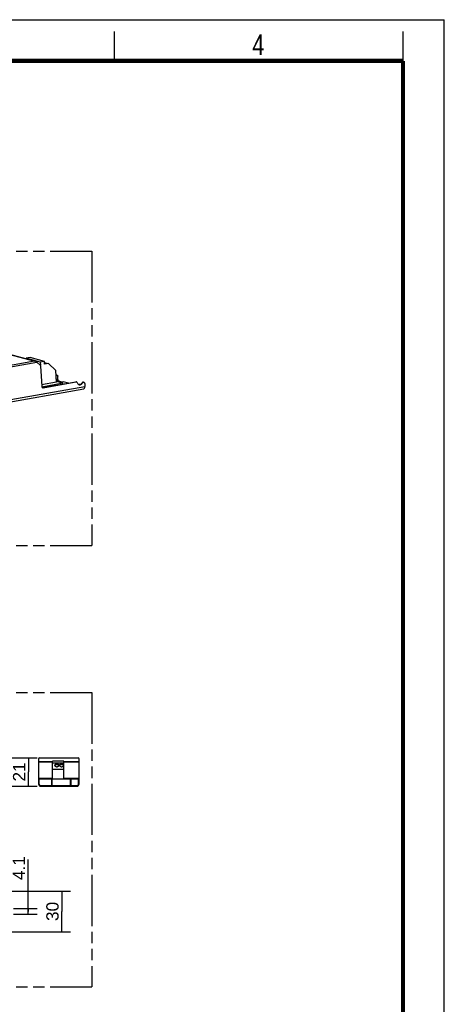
# Model space of a CAD drawing. Header units: millimetres. Extents: x 0 to 210, y 0 to 297.
# Tile 4 of 4: x 138 to 210, y 130 to 297. Entities that reach past the tile are written whole.
import ezdxf
from ezdxf.enums import TextEntityAlignment as Align

# ---------------------------------------------------------------- set-up
doc = ezdxf.new("R2010")
doc.units = ezdxf.units.MM
doc.header["$LTSCALE"] = 19.36
doc.linetypes.add('PHANTOM', pattern=[0.8, 0.45, -0.05, 0.1, -0.05, 0.1, -0.05])
doc.layers.get('0').update_dxf_attribs({"linetype": 'CONTINUOUS'})
doc.layers.add('DEFAULT_3', color=7, linetype='PHANTOM')
doc.layers.add('Z_DIM_2D', color=7, linetype='CONTINUOUS')
doc.styles.add('TEXTSTYLE_2', font='txt', dxfattribs={"width": 0.75})
doc.styles.add('TEXTSTYLE_3', font='helveticaneueltw1g-ltcn.otf')
doc.dimstyles.new('DIMSTYLE_2', dxfattribs={"dimtxt": 2.1, "dimasz": 3.5, "dimexe": 1.5, "dimexo": 0, "dimgap": 0.525, "dimtad": 1, "dimdec": 3, "dimlfac": 4.347826, "dimdsep": 46, "dimtxsty": 'TEXTSTYLE_3', "dimblk": '_FILLED', "dimblk1": '_FILLED', "dimblk2": '_FILLED', "dimcen": 0.09, "dimclrt": 5, "dimadec": 0, "dimazin": 0, "dimtp": 0.2, "dimtm": 0.2, "dimtfac": 1, "dimtdec": 3, "dimtofl": 0, "dimtmove": 0, "dimatfit": 3, "dimldrblk": '_FILLED', "dimfxl": 0, "dimtolj": 1, "dimarcsym": 0})
doc.dimstyles.new('DIMSTYLE_3', dxfattribs={"dimtxt": 2.1, "dimasz": 3.5, "dimexe": 1.5, "dimexo": 0, "dimgap": 0.525, "dimtad": 1, "dimdec": 3, "dimlfac": 4.347826, "dimdsep": 46, "dimtxsty": 'TEXTSTYLE_3', "dimblk": '_FILLED', "dimblk1": '_FILLED', "dimblk2": '_FILLED', "dimcen": 0.09, "dimclrt": 5, "dimadec": 0, "dimazin": 0, "dimtp": 0.1, "dimtm": 0.1, "dimtfac": 1, "dimtdec": 3, "dimtofl": 0, "dimtmove": 0, "dimatfit": 3, "dimldrblk": '_FILLED', "dimfxl": 0, "dimtolj": 1, "dimarcsym": 0})

# ---------------------------------------------------------------- blocks, each defined once
blk = doc.blocks.new('*D3')
at = {"layer": 'Z_DIM_2D', "color": 2, "linetype": 'Continuous'}
for p, q in [((136.57, 148.94), (146.51, 148.94)), ((145.01, 148.94), (145.01, 145.49)), ((145.01, 142.04), (145.01, 145.49)), ((136.57, 142.04), (146.51, 142.04))]:
    blk.add_line(p, q, dxfattribs=at)
at = {"layer": 'Z_DIM_2D', "color": 5, "linetype": 'Continuous', "style": 'TEXTSTYLE_3'}
blk.add_text('30', height=2.1, rotation=90, dxfattribs=at).set_placement((144.49, 145.49), align=Align.CENTER)
blk = doc.blocks.new('_FILLED')
at = {"color": 0, "linetype": 'ByBlock'}
blk.add_solid([(0, 0), (-1, 0.125), (-1, -0.125)], dxfattribs=at)
blk = doc.blocks.new('_NONE')
blk = doc.blocks.new('*D4')
at = {"layer": 'Z_DIM_2D', "color": 2, "linetype": 'Continuous'}
for p, q in [((129.3, 171.6), (140.85, 171.6)), ((139.35, 171.6), (139.35, 169.19)), ((139.35, 166.77), (139.35, 169.19)), ((136.57, 166.77), (140.85, 166.77))]:
    blk.add_line(p, q, dxfattribs=at)
at = {"layer": 'Z_DIM_2D', "color": 5, "linetype": 'Continuous', "style": 'TEXTSTYLE_3'}
blk.add_text('21', height=2.1, rotation=90, dxfattribs=at).set_placement((138.83, 169.19), align=Align.CENTER)
blk = doc.blocks.new('*D7')
at = {"layer": 'Z_DIM_2D', "color": 2, "linetype": 'Continuous'}
for p, q in [((139.32, 145.49), (139.32, 154.34)), ((136.8, 145.96), (140.82, 145.96)), ((139.32, 145.96), (139.32, 145.49)), ((136.8, 145.02), (140.82, 145.02)), ((139.32, 145.02), (139.32, 145.49))]:
    blk.add_line(p, q, dxfattribs=at)
at = {"layer": 'Z_DIM_2D', "color": 5, "linetype": 'Continuous', "style": 'TEXTSTYLE_3'}
blk.add_text('4.1', height=2.1, rotation=90, dxfattribs=at).set_placement((138.8, 150.81))

msp = doc.modelspace()

# ---------------------------------------------------------------- linework, layer by layer
at = {"color": 2, "linetype": 'Continuous'}
for p, q in [((0, 297), (210, 297)), ((210, 0), (210, 297)), ((154, 290), (154, 295)), ((203, 290), (203, 295))]:
    msp.add_line(p, q, dxfattribs=at)
at = {"color": 9, "linetype": 'Continuous'}
for p, q in [((140.40006, 238.99052), (135.96565, 240.18999)), ((64.72809, 225.27809), (140.77457, 238.80079)), ((140.40006, 238.99052), (64.86087, 225.55803)), ((144.12045, 235.89855), (144.37043, 235.943)), ((57.21715, 218.39472), (148.94438, 234.7058)), ((141.81212, 234.48097), (141.88964, 234.46)), ((144.34438, 235.64585), (144.26686, 235.66682)), ((144.56036, 235.57398), (144.40218, 235.54585)), ((147.48828, 235.45556), (147.41076, 235.47653)), ((141.07043, 170.95926), (143.43943, 170.95926)), ((143.43943, 170.84541), (141.07043, 170.84541)), ((147.92327, 171.55495), (141.11758, 171.55495)), ((145.39443, 170.95926), (147.97043, 170.95926)), ((147.97043, 170.84541), (145.39443, 170.84541)), ((141.07043, 168.1521), (143.43943, 168.1521)), ((141.18543, 167.6921), (141.07043, 167.6921)), ((143.37043, 167.9451), (143.25543, 167.9451)), ((145.39443, 168.1521), (147.97043, 168.1521)), ((146.59043, 167.9451), (146.47543, 167.9451)), ((147.97043, 167.6921), (147.85543, 167.6921)), ((141.87543, 166.7721), (141.87543, 166.8871)), ((144.09493, 166.8871), (144.09493, 166.7721)), ((144.94593, 166.7721), (144.94593, 166.8871)), ((147.16543, 166.8871), (147.16543, 166.7721))]:
    msp.add_line(p, q, dxfattribs=at)
at = {"color": 7, "linetype": 'Continuous'}
for p, q in [((135.9927, 240.19807), (140.46723, 238.98776)), ((139.66992, 239.59415), (138.9525, 239.46658)), ((141.35577, 238.81652), (138.9525, 239.46658)), ((138.9525, 239.46658), (138.95672, 239.39634)), ((142.07319, 238.9441), (139.66992, 239.59415)), ((140.77457, 238.80079), (141.34826, 238.28129)), ((141.38395, 238.34686), (141.2298, 238.38856)), ((141.38395, 238.34686), (141.29359, 238.33079)), ((142.07319, 238.9441), (141.35577, 238.81652)), ((141.35577, 238.81652), (141.38395, 238.34686)), ((141.40951, 238.14533), (141.6158, 234.70797)), ((142.10137, 238.47443), (142.07319, 238.9441)), ((142.08386, 238.76634), (142.74193, 238.58834)), ((142.74193, 238.58834), (142.10137, 238.47443)), ((142.74193, 238.58834), (144.02897, 237.42284)), ((144.1488, 235.42619), (144.02897, 237.42284)), ((144.1212, 236.64882), (144.19873, 236.62785)), ((144.37043, 235.943), (144.34104, 236.43263)), ((57.05311, 217.98923), (148.78034, 234.30031)), ((144.1488, 235.42619), (141.5999, 234.97294)), ((145.21193, 235.21903), (141.64871, 234.58541)), ((141.81212, 234.48097), (147.41083, 235.47654)), ((141.88964, 234.46), (147.48821, 235.45554)), ((144.26686, 235.66682), (144.13575, 235.64351)), ((144.34438, 235.64585), (144.13782, 235.60912)), ((145.21193, 235.21903), (144.14389, 235.50792)), ((144.28605, 235.66603), (144.34549, 235.64995)), ((144.39915, 235.59626), (144.40875, 235.43628)), ((144.85495, 235.49429), (144.56036, 235.57398)), ((145.21986, 235.08694), (145.21193, 235.21903)), ((146.16456, 235.25493), (145.26622, 235.49792)), ((147.53618, 235.45357), (147.45866, 235.47454)), ((148.46186, 235.29501), (148.53938, 235.27404)), ((148.69516, 235.41162), (148.77268, 235.39065)), ((148.915, 235.19542), (148.94438, 234.7058)), ((141.07043, 171.4411), (141.07043, 167.1401)), ((141.23143, 171.6021), (147.80943, 171.6021)), ((143.43943, 168.0256), (143.43943, 171.03906)), ((145.39443, 171.03906), (143.43943, 171.03906)), ((145.39443, 170.67106), (143.43943, 170.67106)), ((145.39443, 168.0256), (145.39443, 171.03906)), ((147.97043, 167.1401), (147.97043, 171.4411)), ((145.39443, 169.59006), (143.43943, 169.59006)), ((141.07043, 167.9221), (141.18543, 167.9221)), ((141.18543, 167.1401), (141.18543, 168.0256)), ((141.18543, 168.0256), (147.85543, 168.0256)), ((143.25543, 167.9911), (143.25543, 166.8871)), ((143.25543, 167.9911), (143.37043, 167.9911)), ((143.37043, 166.8871), (143.37043, 167.9911)), ((146.47543, 167.9911), (146.59043, 167.9911)), ((146.47543, 167.9911), (146.47543, 166.8871)), ((146.59043, 166.8871), (146.59043, 167.9911)), ((147.85543, 167.1401), (147.85543, 168.0256)), ((147.85543, 167.9221), (147.97043, 167.9221)), ((141.43843, 166.8871), (147.60243, 166.8871)), ((141.43843, 166.7721), (147.60243, 166.7721)), ((142.10543, 166.8871), (142.10543, 166.7721)), ((144.04893, 166.8871), (144.04893, 166.7721)), ((144.99193, 166.8871), (144.99193, 166.7721)), ((146.93543, 166.7721), (146.93543, 166.8871))]:
    msp.add_line(p, q, dxfattribs=at)
at = {"color": 7, "linetype": 'Continuous', "const_width": 0.7}
for points in [[(7, 290), (203, 290)], [(203, 7), (203, 290)]]:
    msp.add_lwpolyline(points, dxfattribs=at)
at = {"color": 7, "linetype": 'Continuous'}
for centre, radius, start, end in [((144.07603, 236.479), 0.17579, 86.5843669, 90.2969324), ((144.07623, 236.48195), 0.17283, 78.2267635, 86.5917745), ((144.07656, 236.48388), 0.17088, 74.8550374, 78.2028328), ((144.15376, 236.45249), 0.18133, 91.4509505, 100.0967388), ((141.9005, 234.71564), 0.28351, 201.1667093, 207.4705208), ((144.35236, 235.60365), 0.04291, 68.5195652, 74.8539), ((147.99416, 235.42672), 0.4327, 260.5875989, 267.1802354), ((148.07147, 235.40377), 0.43071, 254.8841054, 264.6020353), ((148.0722, 235.41751), 0.44446, 264.6754277, 277.1854805), ((141.23143, 171.4411), 0.161, 90, 180), ((147.80943, 171.4411), 0.161, 0, 90), ((144.02386, 170.23891), 0.1821, 162.2946588, 166.5322044), ((144.34972, 170.23884), 0.18239, 13.4700112, 18.0727542), ((144.82886, 170.23891), 0.1821, 162.2946588, 166.5322044), ((145.15472, 170.23884), 0.18239, 13.4700112, 18.0727542), ((141.43843, 167.1401), 0.368, 180, 270), ((141.43843, 167.1401), 0.253, 180, 270), ((147.60243, 167.1401), 0.368, 270, 360), ((147.60243, 167.1401), 0.253, 270, 360)]:
    msp.add_arc(centre, radius, start, end, dxfattribs=at)
for points in [[(140.50734, 238.97692), (140.47254, 238.98633), (140.43611, 238.99084), (140.40006, 238.99052)], [(140.60724, 238.93213), (140.57701, 238.95257), (140.54257, 238.96739), (140.50734, 238.97692)], [(144.07604, 236.61671), (144.09066, 236.6233), (144.10618, 236.6282), (144.12197, 236.63101)], [(144.14917, 236.63376), (144.1658, 236.63417), (144.18267, 236.6322), (144.19873, 236.62785)], [(141.81212, 234.48097), (141.7936, 234.47767), (141.77452, 234.47666), (141.75577, 234.4781)], [(141.79369, 234.46394), (141.82459, 234.45559), (141.85813, 234.45439), (141.88964, 234.46)], [(144.28605, 235.66603), (144.27987, 235.66771), (144.27316, 235.66794), (144.26686, 235.66682)], [(144.34438, 235.64585), (144.35069, 235.64697), (144.35739, 235.64674), (144.36357, 235.64506)], [(147.45866, 235.47454), (147.44325, 235.47871), (147.42654, 235.47932), (147.41083, 235.47654)], [(147.48821, 235.45554), (147.50397, 235.45834), (147.52073, 235.45775), (147.53618, 235.45357)], [(148.07353, 235.00104), (148.04042, 234.99515), (148.00645, 234.99289), (147.97287, 234.99454)], [(148.69516, 235.41161), (148.67044, 235.4183), (148.64361, 235.41926), (148.6184, 235.41477)]]:
    msp.add_open_spline(points, degree=3, dxfattribs=at)
for points, knots in [([(140.77457, 238.80079), (140.76223, 238.81197), (140.70874, 238.85857), (140.65221, 238.90174), (140.60724, 238.93213)], [0, 0, 0, 0, 0.234841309, 1, 1, 1, 1]), ([(141.34826, 238.28129), (141.36643, 238.26483), (141.39642, 238.22198), (141.40794, 238.17142), (141.40951, 238.14533)], [0, 0, 0, 0, 0.484051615, 1, 1, 1, 1]), ([(144.19873, 236.62785), (144.23769, 236.61731), (144.3122, 236.56285), (144.33839, 236.47681), (144.34104, 236.43263)], [0, 0, 0, 0, 0.476946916, 1, 1, 1, 1]), ([(144.56036, 235.57398), (144.53494, 235.58085), (144.48314, 235.61883), (144.42747, 235.70491), (144.38639, 235.81687), (144.373, 235.90018), (144.37043, 235.943)], [0, 0, 0, 0, 0.181969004, 0.420963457, 0.703480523, 1, 1, 1, 1]), ([(141.6158, 234.70797), (141.6163, 234.69976), (141.61943, 234.66755), (141.6274, 234.63576), (141.63612, 234.61327)], [0, 0, 0, 0, 0.254323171, 1, 1, 1, 1]), ([(141.64896, 234.58485), (141.66414, 234.5557), (141.70456, 234.50333), (141.7634, 234.47214), (141.79369, 234.46394)], [0, 0, 0, 0, 0.511599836, 1, 1, 1, 1]), ([(144.36808, 235.64357), (144.37682, 235.64013), (144.39283, 235.62636), (144.39854, 235.6065), (144.39915, 235.59626)], [0, 0, 0, 0, 0.478073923, 1, 1, 1, 1]), ([(144.85495, 235.49429), (144.88064, 235.48735), (144.94246, 235.47947), (145.08006, 235.47563), (145.19157, 235.48464), (145.26622, 235.49792)], [0, 0, 0, 0, 0.193219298, 0.449519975, 1, 1, 1, 1]), ([(147.53618, 235.45357), (147.55633, 235.44812), (147.59525, 235.42347), (147.61521, 235.38275), (147.62064, 235.36098)], [0, 0, 0, 0, 0.481950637, 1, 1, 1, 1]), ([(147.62064, 235.36098), (147.64212, 235.27335), (147.70447, 235.14746), (147.83969, 235.03351), (147.9187, 234.9989), (147.95916, 234.98796)], [0, 0, 0, 0, 0.515573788, 0.760548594, 1, 1, 1, 1]), ([(148.46186, 235.29501), (148.41964, 235.21992), (148.30977, 235.08835), (148.15247, 235.01508), (148.07353, 235.00104)], [0, 0, 0, 0, 0.51792751, 1, 1, 1, 1]), ([(148.12779, 234.97654), (148.21082, 234.98696), (148.37875, 235.05823), (148.49514, 235.19536), (148.53938, 235.27404)], [0, 0, 0, 0, 0.481052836, 1, 1, 1, 1]), ([(148.6184, 235.41477), (148.58645, 235.40909), (148.52279, 235.3792), (148.47868, 235.32557), (148.46186, 235.29501)], [0, 0, 0, 0, 0.481922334, 1, 1, 1, 1]), ([(148.53938, 235.27404), (148.54408, 235.28258), (148.56415, 235.31487), (148.59134, 235.34288), (148.61444, 235.35915)], [0, 0, 0, 0, 0.256462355, 1, 1, 1, 1]), ([(148.61444, 235.35915), (148.63756, 235.37543), (148.68936, 235.39908), (148.74677, 235.39766), (148.77268, 235.39065)], [0, 0, 0, 0, 0.512936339, 1, 1, 1, 1]), ([(148.77268, 235.39065), (148.79214, 235.38538), (148.83006, 235.36736), (148.89115, 235.30614), (148.91234, 235.23961), (148.915, 235.19542)], [0, 0, 0, 0, 0.236471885, 0.480591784, 1, 1, 1, 1]), ([(148.78034, 234.30031), (148.80756, 234.30515), (148.86462, 234.34022), (148.91664, 234.43511), (148.9455, 234.56123), (148.94739, 234.65561), (148.94438, 234.7058)], [0, 0, 0, 0, 0.177183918, 0.399390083, 0.677871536, 1, 1, 1, 1]), ([(144.18693, 170.56587), (144.14249, 170.56587), (144.05624, 170.55425), (143.94332, 170.50319), (143.86293, 170.42368), (143.84193, 170.35424), (143.84193, 170.32192)], [0, 0, 0, 0, 0.28798034, 0.555344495, 0.790530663, 1, 1, 1, 1]), ([(143.84193, 170.32192), (143.84193, 170.28959), (143.86292, 170.22016), (143.94331, 170.14064), (144.05624, 170.08958), (144.14249, 170.07797), (144.18693, 170.07797)], [0, 0, 0, 0, 0.209465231, 0.444648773, 0.712016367, 1, 1, 1, 1]), ([(143.85039, 170.29429), (143.85927, 170.32211), (143.89268, 170.37685), (143.97219, 170.43726), (144.07369, 170.47582), (144.1486, 170.48455), (144.18693, 170.48455)], [0, 0, 0, 0, 0.21383375, 0.45384557, 0.719352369, 1, 1, 1, 1]), ([(144.53193, 170.32192), (144.53193, 170.35424), (144.51093, 170.42368), (144.43054, 170.50319), (144.31762, 170.55425), (144.23137, 170.56587), (144.18693, 170.56587)], [0, 0, 0, 0, 0.209465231, 0.444648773, 0.712016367, 1, 1, 1, 1]), ([(144.18693, 170.48455), (144.22512, 170.48455), (144.29979, 170.47588), (144.40103, 170.43757), (144.48048, 170.37754), (144.51407, 170.32312), (144.5231, 170.29542)], [0, 0, 0, 0, 0.280478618, 0.54592359, 0.786025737, 1, 1, 1, 1]), ([(144.18693, 170.07797), (144.23137, 170.07797), (144.31762, 170.08958), (144.43054, 170.14064), (144.51093, 170.22016), (144.53193, 170.28959), (144.53193, 170.32192)], [0, 0, 0, 0, 0.28798034, 0.555344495, 0.790530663, 1, 1, 1, 1]), ([(144.99193, 170.56587), (144.94749, 170.56587), (144.86124, 170.55425), (144.74832, 170.50319), (144.66793, 170.42368), (144.64693, 170.35424), (144.64693, 170.32192)], [0, 0, 0, 0, 0.28798034, 0.555344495, 0.790530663, 1, 1, 1, 1]), ([(144.64693, 170.32192), (144.64693, 170.28959), (144.66792, 170.22016), (144.74831, 170.14064), (144.86124, 170.08958), (144.94749, 170.07797), (144.99193, 170.07797)], [0, 0, 0, 0, 0.209465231, 0.444648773, 0.712016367, 1, 1, 1, 1]), ([(144.65539, 170.29429), (144.66427, 170.32211), (144.69768, 170.37685), (144.77719, 170.43726), (144.87869, 170.47582), (144.9536, 170.48455), (144.99193, 170.48455)], [0, 0, 0, 0, 0.21383375, 0.45384557, 0.719352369, 1, 1, 1, 1]), ([(145.33693, 170.32192), (145.33693, 170.35424), (145.31593, 170.42368), (145.23554, 170.50319), (145.12262, 170.55425), (145.03637, 170.56587), (144.99193, 170.56587)], [0, 0, 0, 0, 0.209465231, 0.444648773, 0.712016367, 1, 1, 1, 1]), ([(144.99193, 170.48455), (145.03012, 170.48455), (145.10479, 170.47588), (145.20603, 170.43757), (145.28548, 170.37754), (145.31907, 170.32312), (145.3281, 170.29542)], [0, 0, 0, 0, 0.280478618, 0.54592359, 0.786025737, 1, 1, 1, 1]), ([(144.99193, 170.07797), (145.03637, 170.07797), (145.12262, 170.08958), (145.23554, 170.14064), (145.31593, 170.22016), (145.33693, 170.28959), (145.33693, 170.32192)], [0, 0, 0, 0, 0.28798034, 0.555344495, 0.790530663, 1, 1, 1, 1])]:
    msp.add_open_spline(points, degree=3, knots=knots, dxfattribs=at)
at = {"layer": 'DEFAULT_3', "color": 91, "linetype": 'PHANTOM', "true_color": 0x80ff80}
for p, q in [((50.12864, 257.68), (150.12864, 257.68)), ((150.12864, 257.68), (150.12864, 207.68)), ((50.12864, 207.68), (150.12864, 207.68)), ((50.12864, 182.68), (150.12864, 182.68)), ((150.12864, 182.68), (150.12864, 132.68)), ((50.12864, 132.68), (150.12864, 132.68))]:
    msp.add_line(p, q, dxfattribs=at)

# ---------------------------------------------------------------- texts
at = {"color": 5, "linetype": 'Continuous', "style": 'TEXTSTYLE_2', "width": 0.785714}
msp.add_text('4', height=3.5, dxfattribs=at).set_placement((177.38314, 290.99105))

# ---------------------------------------------------------------- dimensions: what is measured, and where the dimension line sits
at = {"layer": 'Z_DIM_2D', "color": 2, "linetype": 'Continuous'}
for base, p1, p2, dimstyle, picture, middle in [((139.35332, 166.7721), (129.30215, 171.6021), (136.56784, 166.7721), 'DIMSTYLE_2', '*D4', (139.35332, 168.97161)), ((139.32246, 145.01669), (136.79784, 145.95969), (136.79784, 145.01669), 'DIMSTYLE_3', '*D7', (139.32246, 152.33996)), ((145.0102, 142.03819), (136.56784, 148.93819), (136.56784, 142.03819), 'DIMSTYLE_2', '*D3', (145.0102, 145.48429))]:
    dim = msp.add_linear_dim(base=base, p1=p1, p2=p2, angle=270, dimstyle=dimstyle, override={"dimblk1": 'NONE', "dimblk2": 'NONE', "dimsah": 1}, dxfattribs=at)
    dim.commit()
    dim.dimension.update_dxf_attribs({"geometry": picture, "text_midpoint": middle, "dimtype": 160})

doc.saveas('drawing.dxf')
